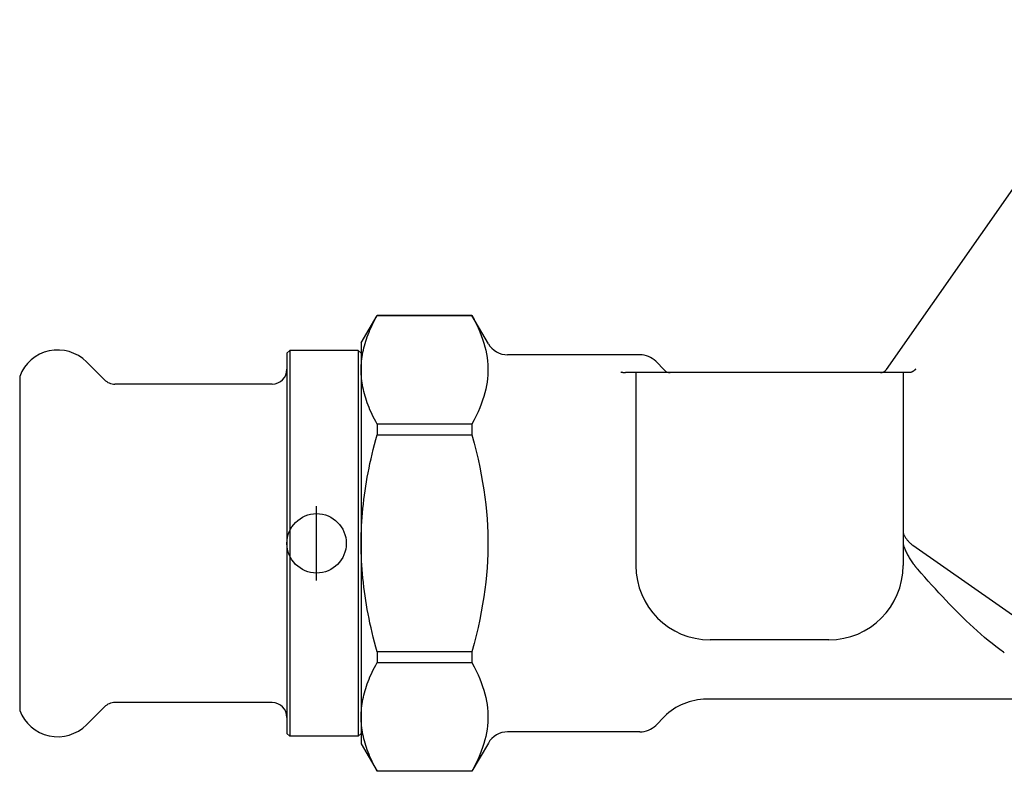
# Model space of a CAD drawing. Header units: millimetres. Extents: x -41 to 3556, y -15 to 396.
# Tile 1 of 11: x 138 to 204, y 159 to 210. Entities that reach past the tile are written whole.
import ezdxf

# ---------------------------------------------------------------- set-up
doc = ezdxf.new("R2010")
doc.units = ezdxf.units.MM
doc.layers.add('DETAIL', color=2, linetype='Continuous')
doc.layers.add('ORIGIN', color=6, linetype='Continuous')

msp = doc.modelspace()

# ---------------------------------------------------------------- linework, layer by layer
at = {"layer": 'DETAIL'}
for p, q in [((196.09, 186.435), (212.588, 209.997)), ((160.703, 188.222), (161.775, 190.078)), ((161.775, 190.078), (161.775, 190.073)), ((168.169, 190.078), (161.775, 190.078)), ((161.775, 190.073), (168.169, 190.073)), ((168.169, 190.078), (168.169, 190.073)), ((169.27, 188.172), (168.169, 190.078)), ((155.703, 187.522), (155.903, 187.722)), ((155.903, 187.722), (155.903, 161.722)), ((160.503, 187.722), (155.903, 187.722)), ((160.503, 187.722), (160.503, 161.722)), ((160.703, 187.522), (160.503, 187.722)), ((160.703, 188.222), (160.703, 186.413)), ((155.703, 187.522), (155.703, 161.922)), ((179.481, 187.422), (170.569, 187.422)), ((143.41, 185.74), (142.205, 186.944)), ((160.703, 186.413), (160.703, 174.722)), ((181.131, 186.394), (180.542, 186.983)), ((137.703, 185.972), (137.703, 163.472)), ((179.206, 186.222), (178.509, 186.222)), ((197.206, 186.222), (179.206, 186.222)), ((179.206, 186.222), (179.206, 173.222)), ((197.588, 186.222), (197.206, 186.222)), ((197.206, 186.222), (197.206, 173.222)), ((154.703, 185.447), (144.117, 185.447)), ((168.169, 182.754), (161.775, 182.754)), ((161.775, 182.754), (161.775, 182.041)), ((168.169, 182.754), (168.169, 182.041)), ((161.775, 182.041), (168.169, 182.041)), ((160.703, 174.722), (160.703, 163.031)), ((197.86, 174.594), (211.873, 164.781)), ((192.206, 168.222), (184.206, 168.222)), ((168.169, 167.403), (161.775, 167.403)), ((161.775, 167.403), (161.775, 166.69)), ((168.169, 167.403), (168.169, 166.69)), ((204.025, 167.354), (203.98, 167.386)), ((161.775, 166.69), (168.169, 166.69)), ((154.703, 163.997), (144.117, 163.997)), ((212.404, 164.222), (183.96, 164.222)), ((143.41, 163.704), (142.205, 162.5)), ((160.703, 163.031), (160.703, 161.222)), ((181.131, 163.05), (180.542, 162.461)), ((155.703, 161.922), (155.903, 161.722)), ((160.703, 161.922), (160.503, 161.722)), ((179.481, 162.022), (170.569, 162.022)), ((160.503, 161.722), (155.903, 161.722)), ((160.703, 161.222), (161.775, 159.366)), ((169.27, 161.272), (168.169, 159.366)), ((168.169, 159.371), (161.775, 159.371)), ((161.775, 159.371), (161.775, 159.366)), ((168.169, 159.366), (161.775, 159.366)), ((168.169, 159.371), (168.169, 159.366))]:
    msp.add_line(p, q, dxfattribs=at)
at = {"layer": 'DETAIL', "flags": 128}
for points in [[(160.703, 186.413), (160.705, 186.561), (160.71, 186.708), (160.719, 186.854), (160.732, 187.001), (160.749, 187.148), (160.769, 187.295), (160.793, 187.442), (160.82, 187.589), (160.851, 187.737), (160.886, 187.885), (160.924, 188.034), (160.966, 188.183), (161.012, 188.334), (161.062, 188.485), (161.115, 188.637), (161.172, 188.791), (161.233, 188.945), (161.298, 189.102), (161.367, 189.259), (161.44, 189.418), (161.517, 189.579), (161.599, 189.742), (161.684, 189.906), (161.775, 190.073)], [(168.169, 190.073), (168.32, 189.79), (168.458, 189.513), (168.583, 189.244), (168.697, 188.979), (168.798, 188.72), (168.888, 188.466), (168.968, 188.215), (169.037, 187.968), (169.095, 187.724), (169.144, 187.483), (169.182, 187.243), (169.211, 187.005), (169.23, 186.768), (169.24, 186.531), (169.24, 186.295), (169.23, 186.059), (169.211, 185.822), (169.182, 185.584), (169.144, 185.344), (169.095, 185.102), (169.037, 184.858), (168.968, 184.611), (168.888, 184.361), (168.798, 184.106), (168.697, 183.847), (168.583, 183.583), (168.458, 183.313), (168.32, 183.037), (168.169, 182.754)], [(161.775, 182.754), (161.684, 182.921), (161.599, 183.085), (161.517, 183.248), (161.44, 183.409), (161.367, 183.568), (161.298, 183.725), (161.233, 183.881), (161.172, 184.036), (161.115, 184.189), (161.062, 184.342), (161.012, 184.493), (160.966, 184.643), (160.924, 184.793), (160.886, 184.942), (160.851, 185.09), (160.82, 185.238), (160.793, 185.385), (160.769, 185.532), (160.749, 185.679), (160.732, 185.826), (160.719, 185.972), (160.71, 186.119), (160.705, 186.266), (160.703, 186.413)], [(198.066, 186.47), (198.051, 186.452), (198.035, 186.434), (198.019, 186.417), (198.002, 186.401), (197.985, 186.385), (197.967, 186.37), (197.949, 186.355), (197.93, 186.341), (197.911, 186.327), (197.891, 186.315), (197.871, 186.302), (197.85, 186.291), (197.83, 186.281), (197.809, 186.271), (197.787, 186.262), (197.765, 186.254), (197.743, 186.246), (197.721, 186.24), (197.699, 186.235), (197.677, 186.23), (197.655, 186.227), (197.632, 186.224), (197.61, 186.223), (197.588, 186.222)], [(178.206, 186.267), (178.218, 186.264), (178.231, 186.26), (178.244, 186.257), (178.257, 186.254), (178.269, 186.251), (178.282, 186.248), (178.295, 186.245), (178.307, 186.243), (178.32, 186.24), (178.333, 186.238), (178.346, 186.236), (178.358, 186.234), (178.371, 186.232), (178.384, 186.23), (178.396, 186.229), (178.409, 186.227), (178.421, 186.226), (178.434, 186.225), (178.447, 186.224), (178.459, 186.223), (178.472, 186.223), (178.484, 186.222), (178.497, 186.222), (178.509, 186.222)], [(160.703, 174.722), (160.705, 175.017), (160.71, 175.311), (160.719, 175.604), (160.732, 175.898), (160.749, 176.191), (160.769, 176.485), (160.793, 176.779), (160.82, 177.073), (160.851, 177.369), (160.886, 177.665), (160.924, 177.963), (160.966, 178.262), (161.012, 178.563), (161.062, 178.865), (161.115, 179.17), (161.172, 179.477), (161.233, 179.786), (161.298, 180.098), (161.367, 180.413), (161.44, 180.732), (161.517, 181.053), (161.599, 181.379), (161.684, 181.708), (161.775, 182.041)], [(168.169, 182.041), (168.32, 181.475), (168.458, 180.922), (168.583, 180.382), (168.697, 179.854), (168.798, 179.336), (168.888, 178.827), (168.968, 178.326), (169.037, 177.832), (169.095, 177.344), (169.144, 176.861), (169.182, 176.381), (169.211, 175.905), (169.23, 175.431), (169.24, 174.958), (169.24, 174.486), (169.23, 174.013), (169.211, 173.539), (169.182, 173.063), (169.144, 172.583), (169.095, 172.1), (169.037, 171.612), (168.968, 171.118), (168.888, 170.617), (168.798, 170.108), (168.697, 169.59), (168.583, 169.062), (168.458, 168.522), (168.32, 167.97), (168.169, 167.403)], [(197.206, 175.479), (197.208, 175.449), (197.214, 175.416), (197.224, 175.38), (197.238, 175.343), (197.254, 175.305), (197.273, 175.266), (197.295, 175.226), (197.318, 175.185), (197.343, 175.145), (197.37, 175.104), (197.398, 175.063), (197.428, 175.022), (197.459, 174.982), (197.492, 174.942), (197.525, 174.903), (197.559, 174.864), (197.595, 174.827), (197.631, 174.789), (197.667, 174.753), (197.705, 174.719), (197.743, 174.685), (197.782, 174.653), (197.821, 174.622), (197.86, 174.594)], [(161.775, 167.403), (161.684, 167.736), (161.599, 168.066), (161.517, 168.391), (161.44, 168.712), (161.367, 169.031), (161.298, 169.346), (161.233, 169.658), (161.172, 169.967), (161.115, 170.274), (161.062, 170.579), (161.012, 170.881), (160.966, 171.182), (160.924, 171.481), (160.886, 171.779), (160.851, 172.075), (160.82, 172.371), (160.793, 172.665), (160.769, 172.959), (160.749, 173.253), (160.732, 173.546), (160.719, 173.84), (160.71, 174.133), (160.705, 174.427), (160.703, 174.722)], [(197.206, 174.794), (197.207, 174.752), (197.213, 174.708), (197.221, 174.661), (197.231, 174.613), (197.245, 174.563), (197.26, 174.511), (197.279, 174.457), (197.299, 174.4), (197.323, 174.342), (197.348, 174.282), (197.376, 174.22), (197.406, 174.157), (197.438, 174.092), (197.472, 174.025), (197.508, 173.958), (197.546, 173.891), (197.585, 173.822), (197.626, 173.754), (197.668, 173.685), (197.711, 173.616), (197.756, 173.548), (197.802, 173.48), (197.848, 173.413), (197.896, 173.346)], [(197.896, 173.346), (197.908, 173.329), (197.92, 173.312), (197.932, 173.295), (197.945, 173.279), (197.957, 173.262), (197.969, 173.246), (197.982, 173.229), (197.994, 173.213), (198.006, 173.197), (198.019, 173.181), (198.031, 173.166), (198.043, 173.15), (198.056, 173.134), (198.068, 173.119), (198.08, 173.104), (198.093, 173.089), (198.105, 173.074), (198.117, 173.059), (198.13, 173.044), (198.142, 173.029), (198.154, 173.015), (198.167, 173.001), (198.179, 172.986), (198.191, 172.972)], [(203.98, 167.386), (203.717, 167.575), (203.456, 167.77), (203.198, 167.971), (202.942, 168.177), (202.689, 168.389), (202.439, 168.604), (202.191, 168.823), (201.947, 169.045), (201.705, 169.27), (201.467, 169.497), (201.232, 169.725), (201, 169.954), (200.772, 170.183), (200.545, 170.415), (200.315, 170.653), (200.084, 170.895), (199.851, 171.142), (199.617, 171.393), (199.381, 171.649), (199.145, 171.907), (198.907, 172.169), (198.669, 172.434), (198.43, 172.702), (198.191, 172.972)], [(160.703, 163.031), (160.705, 163.178), (160.71, 163.325), (160.719, 163.472), (160.732, 163.618), (160.749, 163.765), (160.769, 163.912), (160.793, 164.059), (160.82, 164.206), (160.851, 164.354), (160.886, 164.502), (160.924, 164.651), (160.966, 164.801), (161.012, 164.951), (161.062, 165.102), (161.115, 165.255), (161.172, 165.408), (161.233, 165.563), (161.298, 165.719), (161.367, 165.876), (161.44, 166.035), (161.517, 166.196), (161.599, 166.359), (161.684, 166.524), (161.775, 166.69)], [(168.169, 166.69), (168.32, 166.407), (168.458, 166.131), (168.583, 165.861), (168.697, 165.597), (168.798, 165.338), (168.888, 165.083), (168.968, 164.833), (169.037, 164.586), (169.095, 164.342), (169.144, 164.1), (169.182, 163.86), (169.211, 163.622), (169.23, 163.385), (169.24, 163.149), (169.24, 162.913), (169.23, 162.676), (169.211, 162.439), (169.182, 162.201), (169.144, 161.961), (169.095, 161.72), (169.037, 161.476), (168.968, 161.229), (168.888, 160.978), (168.798, 160.724), (168.697, 160.465), (168.583, 160.2), (168.458, 159.931), (168.32, 159.654), (168.169, 159.371)], [(161.775, 159.371), (161.684, 159.538), (161.599, 159.702), (161.517, 159.865), (161.44, 160.026), (161.367, 160.185), (161.298, 160.343), (161.233, 160.499), (161.172, 160.653), (161.115, 160.807), (161.062, 160.959), (161.012, 161.11), (160.966, 161.261), (160.924, 161.41), (160.886, 161.559), (160.851, 161.707), (160.82, 161.855), (160.793, 162.002), (160.769, 162.149), (160.749, 162.296), (160.732, 162.443), (160.719, 162.59), (160.71, 162.736), (160.705, 162.883), (160.703, 163.031)]]:
    msp.add_lwpolyline(points, dxfattribs=at)
at = {"layer": 'DETAIL'}
for centre, radius, start, end in [((140.267, 185.007), 2.74, 44.99636, 102.1857), ((170.569, 188.922), 1.5, 210, 270), ((140.268, 185.006), 2.741, 102.19504, 159.36342), ((179.481, 185.922), 1.5, 45, 90), ((154.702, 186.447), 1, 270.00924, 0), ((183.96, 189.222), 4, 225, 225.58466), ((195.681, 186.722), 0.5, 270, 325), ((144.117, 186.448), 1.001, 225.00496, 269.97948), ((181.51, 186.722), 0.5, 225.58466, 270), ((184.206, 173.222), 5, 180, 270), ((192.206, 173.222), 5, 270, 0), ((144.117, 162.996), 1.001, 90.02052, 134.99504), ((154.702, 162.997), 1, 0, 89.99076), ((183.96, 160.222), 4, 90, 135), ((140.268, 164.438), 2.741, 200.63658, 257.80496), ((140.267, 164.437), 2.74, 257.8143, 315.00364), ((170.569, 160.522), 1.5, 90, 150), ((179.481, 163.522), 1.5, 270, 315)]:
    msp.add_arc(centre, radius, start, end, dxfattribs=at)
at = {"layer": 'ORIGIN'}
msp.add_line((157.703, 172.222), (157.703, 177.222), dxfattribs=at)
msp.add_circle((157.703, 174.722), 2, dxfattribs=at)

doc.saveas('drawing.dxf')
